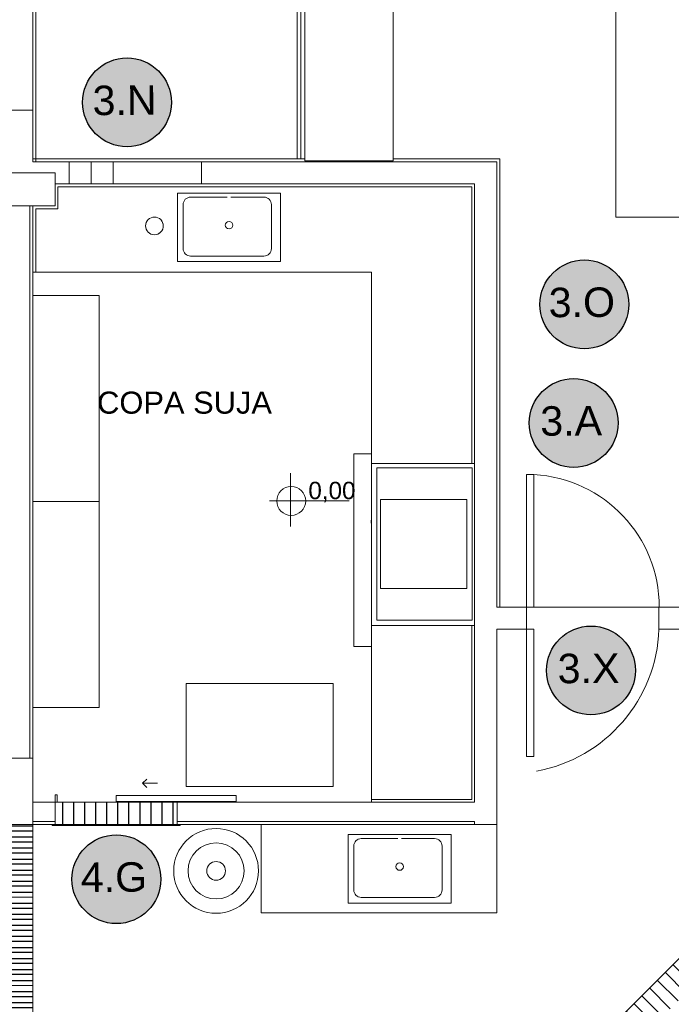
# Model space of a CAD drawing. Extents: x -1871171.1 to -1871111.3, y 2848215.5 to 2848272.6.
# Tile 36 of 121: x -1871156.3 to -1871151.9, y 2848235.3 to 2848241.9. Entities that reach past the tile are written whole.
import ezdxf
from ezdxf.enums import TextEntityAlignment as Align

# ---------------------------------------------------------------- set-up
doc = ezdxf.new("R2010")
doc.units = 0
doc.header["$MEASUREMENT"] = 0
for name, color, linetype, lineweight in [('6075-BSE-ARQ-TERR$0$K-BSE-ARQ-ALV', 7, 'CONTINUOUS', 5), ('6075-BSE-ARQ-TERR$0$K-BSE-ARQ-LAY', 252, 'CONTINUOUS', 5), ('6075-BSE-ARQ-TERR$0$K-BSE-ARQ-MOB', 8, 'CONTINUOUS', 5), ('6075-BSE-ARQ-TERR$0$K-BSE-ARQ-SAN', 8, 'CONTINUOUS', 5), ('6075-BSE-ARQ-TERR$0$K-BSE-ARQ-TXT', 254, 'CONTINUOUS', 5)]:
    doc.layers.add(name, color=color, linetype=linetype, lineweight=lineweight)
for name, color, linetype in [('6075-BSE-ARQ-TERR$0$K-NV1-ARQ-HTC', 8, 'CONTINUOUS'), ('K-NV1-ARQ-HTC', 8, 'CONTINUOUS'), ('K-NV2-ARQ-TXT-GER', 1, 'CONTINUOUS')]:
    doc.layers.add(name, color=color, linetype=linetype)
doc.styles.add('6075-BSE-ARQ-TERR$0$Standard', font='arial.ttf')
doc.styles.add('ARIAL', font='arial.ttf')

# ---------------------------------------------------------------- blocks, each defined once
blk = doc.blocks.new('6075-BSE-ARQ-TERR')
at = {"layer": '6075-BSE-ARQ-TERR$0$K-NV1-ARQ-HTC'}
h = blk.add_hatch(dxfattribs=at)
h.set_pattern_fill('FP_10', color=256, style=0, pattern_type=2)
h.set_pattern_definition([(180, (28.227274, -30.08541), (-9e-18, -0.075), [])])
h.paths.add_polyline_path([(9.8, -42.575), (9.8, -38.75), (9.65, -38.75), (9.65, -42.575)], flags=0)
h.paths.add_polyline_path([(9.7645, -37.65), (9.8, -37.65), (9.8, -35.1), (9.65, -35.1), (9.65, -37.65), (9.76, -37.65)], flags=0)
at = {"layer": '6075-BSE-ARQ-TERR$0$K-BSE-ARQ-ALV'}
for p, q in [((9.8, -30.6), (9.8, -24.25)), ((9.82, -24.23), (9.82, -30.6)), ((9.8, -30.25), (9.65, -30.25)), ((9.8, -30.58), (11.62, -30.58)), ((10.045, -30.6), (9.8, -30.6)), ((10.345, -30.6), (10.195, -30.6)), ((12.95, -30.6), (10.945, -30.6)), ((12.2464, -30.58), (12.97, -30.58)), ((12.95, -33.6242), (12.95, -30.6)), ((12.97, -30.58), (12.97, -33.6242)), ((9.95, -30.675), (9.65, -30.675)), ((9.95, -30.9), (9.95, -30.675)), ((9.95, -30.75), (10.045, -30.75)), ((10.195, -30.75), (10.345, -30.75)), ((10.945, -30.75), (12.8, -30.75)), ((12.8, -30.75), (12.8, -32.65)), ((9.95, -30.9), (9.65, -30.9)), ((9.78, -30.9), (9.78, -34.65)), ((9.8, -30.9), (9.8, -35.1)), ((16.6283, -33.6242), (12.95, -33.6242)), ((14.052, -33.6242), (14.052, -33.7742)), ((12.8, -33.75), (12.8, -34.95)), ((12.95, -33.7742), (13.203, -33.7742)), ((14.052, -33.7742), (16.6823, -33.7742)), ((9.8, -34.65), (9.5, -34.65)), ((9.95, -34.95), (9.8, -34.95)), ((12.8, -34.95), (10.78, -34.95)), ((9.95, -35.08), (9.8, -35.08)), ((9.8, -35.1), (9.95, -35.1)), ((12.8, -35.08), (10.78, -35.08)), ((12.8, -35.1), (12.8, -35.08))]:
    blk.add_line(p, q, dxfattribs=at)
at = {"layer": '6075-BSE-ARQ-TERR$0$K-BSE-ARQ-LAY'}
for p, q in [((13.7601, -20.4797), (13.7601, -30.977)), ((11.595, -25.2401), (11.595, -30.58)), ((11.62, -30.58), (11.62, -25.2401)), ((11.645, -25.2401), (11.6464, -30.5926)), ((12.2464, -30.5926), (12.2464, -26.5926)), ((10.195, -30.6), (10.045, -30.6)), ((10.045, -30.6), (10.045, -30.75)), ((10.195, -30.75), (10.195, -30.6)), ((10.945, -30.6), (10.345, -30.6)), ((10.345, -30.6), (10.345, -30.75)), ((10.945, -30.75), (10.945, -30.6)), ((11.6464, -30.5926), (12.2464, -30.5926)), ((10.045, -30.75), (10.195, -30.75)), ((10.345, -30.75), (10.945, -30.75)), ((9.97, -30.92), (9.97, -30.77)), ((9.97, -30.77), (12.78, -30.77)), ((12.78, -30.77), (12.78, -32.65)), ((9.82, -31.35), (9.82, -30.92)), ((9.82, -30.92), (9.97, -30.92)), ((13.7601, -30.977), (16.0601, -30.977)), ((9.8, -31.35), (12.1, -31.35)), ((12.1, -31.35), (12.1, -32.65)), ((12.1, -32.5842), (11.98, -32.5842)), ((11.98, -32.5842), (11.98, -33.891)), ((12.8, -32.65), (12.1, -32.65)), ((12.1, -32.65), (12.1, -33.75)), ((12.7831, -32.6794), (12.1348, -32.6794)), ((12.1348, -32.6794), (12.1348, -33.712)), ((12.7831, -33.712), (12.7831, -32.6794)), ((12.8, -33.75), (12.8, -32.65)), ((13.152, -32.7239), (13.152, -34.6384)), ((13.152, -32.7239), (13.203, -32.7239)), ((13.203, -33.6242), (13.203, -32.7239)), ((12.7467, -32.8945), (12.16, -32.8945)), ((12.16, -32.8945), (12.16, -33.4974)), ((12.7467, -33.4974), (12.7467, -32.8945)), ((12.0971, -33.034), (12.0971, -33.054)), ((12.16, -33.4974), (12.7467, -33.4974)), ((12.1, -33.75), (12.8, -33.75)), ((12.1, -33.75), (12.1, -34.95)), ((12.1348, -33.712), (12.7831, -33.712)), ((12.78, -33.75), (12.78, -34.93)), ((12.95, -35.7), (12.95, -33.7742)), ((13.203, -33.7742), (13.203, -34.6384)), ((11.98, -33.891), (12.1, -33.891)), ((15.6108, -34.5873), (12.9865, -37.2116)), ((13.152, -34.6384), (13.203, -34.6384)), ((10.545, -34.8205), (10.5733, -34.7922)), ((10.545, -34.8205), (10.5733, -34.8488)), ((10.645, -34.8205), (10.545, -34.8205)), ((9.95, -34.9), (9.95, -34.95)), ((9.965, -34.9), (9.95, -34.9)), ((9.965, -34.95), (9.965, -34.9)), ((10.365, -34.905), (10.365, -34.945)), ((11.18, -34.905), (10.365, -34.905)), ((11.18, -34.945), (11.18, -34.905)), ((10.78, -34.95), (9.95, -34.95)), ((9.95, -34.95), (9.95, -35.1)), ((10.365, -34.945), (11.18, -34.945)), ((10.78, -35.1), (10.78, -34.95)), ((12.78, -34.93), (12.1, -34.93)), ((9.8, -35.1), (9.65, -35.1)), ((9.8, -37.65), (9.8, -35.1)), ((9.93, -35.1), (9.93, -35.108)), ((9.95, -35.1), (10.78, -35.1)), ((10.78, -35.1), (12.95, -35.1)), ((10.8, -35.1), (10.8, -35.108)), ((11.35, -35.1), (11.35, -35.7)), ((10.8, -35.108), (9.93, -35.108)), ((11.35, -35.7), (12.95, -35.7))]:
    blk.add_line(p, q, dxfattribs=at)
at = {"layer": '6075-BSE-ARQ-TERR$0$K-BSE-ARQ-LAY', "flags": 128}
for points in [[(11.62, -30.58), (11.6044, -30.58), (11.595, -30.58)], [(11.645, -30.58), (11.62, -30.58)]]:
    blk.add_lwpolyline(points, dxfattribs=at)
at = {"layer": '6075-BSE-ARQ-TERR$0$K-BSE-ARQ-LAY'}
for centre, radius, start, end in [((10.6252, -31.0352), 0.06, 180, 179.72624), ((10.6252, -31.0353), 0.06, 300, 45.08116), ((13.152, -33.6242), 0.9017, 0, 86.7576), ((13.0344, -33.7378), 1.0183, 280.52778, 357.95509)]:
    blk.add_arc(centre, radius, start, end, dxfattribs=at)
at = {"layer": '6075-BSE-ARQ-TERR$0$K-BSE-ARQ-MOB'}
for p, q in [((10.25, -31.5092), (9.8, -31.5092)), ((10.25, -34.3063), (10.25, -31.5092)), ((10.25, -32.9063), (9.8, -32.9063)), ((11.84, -34.1425), (10.84, -34.1425)), ((10.84, -34.1425), (10.84, -34.8425)), ((11.84, -34.8425), (11.84, -34.1425)), ((9.8, -34.3063), (10.25, -34.3063)), ((10.84, -34.8425), (11.84, -34.8425))]:
    blk.add_line(p, q, dxfattribs=at)
blk.add_circle((11.0441, -35.4159), 0.0635, dxfattribs=at)
for radius in [0.288, 0.1905]:
    blk.add_arc((11.0441, -35.4159), radius, 180, 179.72624, dxfattribs=at)
at = {"layer": '6075-BSE-ARQ-TERR$0$K-BSE-ARQ-SAN'}
for p, q in [((10.7819, -31.2781), (10.7819, -30.8131)), ((10.7819, -30.8131), (11.4819, -30.8131)), ((11.4819, -30.8131), (11.4819, -31.2781)), ((10.82, -31.1892), (10.82, -30.8908)), ((10.8708, -30.84), (11.1192, -30.84)), ((11.1446, -30.84), (11.3692, -30.84)), ((11.42, -30.8908), (11.42, -31.1892)), ((11.4819, -31.2781), (10.7819, -31.2781)), ((11.3692, -31.24), (10.8708, -31.24)), ((11.9409, -35.6342), (11.9409, -35.1692)), ((11.9409, -35.1692), (12.6409, -35.1692)), ((12.6409, -35.1692), (12.6409, -35.6342)), ((12.0298, -35.1961), (12.2782, -35.1961)), ((12.3036, -35.1961), (12.5282, -35.1961)), ((11.979, -35.5453), (11.979, -35.2469)), ((12.579, -35.2469), (12.579, -35.5453)), ((12.6409, -35.6342), (11.9409, -35.6342)), ((12.5282, -35.5961), (12.0298, -35.5961))]:
    blk.add_line(p, q, dxfattribs=at)
for centre in [(11.1319, -31.0304), (12.2909, -35.3865)]:
    blk.add_circle(centre, 0.0254, dxfattribs=at)
for centre, start, end in [((10.8708, -30.8908), 90, 180), ((11.3692, -30.8908), 0, 90), ((10.8708, -31.1892), 180, 270), ((11.3692, -31.1892), 270, 0), ((12.0298, -35.2469), 90, 180), ((12.5282, -35.2469), 0, 90), ((12.0298, -35.5453), 180, 270), ((12.5282, -35.5453), 270, 0)]:
    blk.add_arc(centre, 0.0508, start, end, dxfattribs=at)
at = {"layer": '6075-BSE-ARQ-TERR$0$K-BSE-ARQ-TXT'}
for p, q in [((11.5498, -32.7153), (11.5498, -33.0759)), ((11.4064, -32.9036), (11.9473, -32.9036))]:
    blk.add_line(p, q, dxfattribs=at)
blk.add_circle((11.5541, -32.9036), 0.0983, dxfattribs=at)
at = {"layer": '6075-BSE-ARQ-TERR$0$K-BSE-ARQ-TXT', "attachment_point": 1, "style": '6075-BSE-ARQ-TERR$0$Standard'}
for s, insert, char_height, width, line_spacing_factor in [('COPA SUJA', (10.2359, -32.1608), 0.15, 4.387734, 0.984796), ('0,00', (11.6707, -32.7734), 0.11778, 0.373221, 0.984117)]:
    blk.add_mtext(s, dxfattribs=dict(at, insert=insert, char_height=char_height, width=width, line_spacing_factor=line_spacing_factor))

msp = doc.modelspace()

# ---------------------------------------------------------------- hatches: boundary and pattern name
at = {"layer": 'K-NV1-ARQ-HTC'}
h = msp.add_hatch(dxfattribs=at)
h.set_pattern_fill('FP_13', color=256, style=0, pattern_type=2)
h.set_pattern_definition([(135, (-1871137.77872, 2848241.49724), (-0.053033, -0.053033), [])])
h.paths.add_polyline_path([(-1871152.931, 2848234.3711), (-1871152.7367, 2848234.3711), (-1871150.3952, 2848236.7126), (-1871150.3952, 2848236.9954), (-1871153.0195, 2848234.3711)], flags=0)
h = msp.add_hatch(dxfattribs=at)
h.set_pattern_fill('FP_11', color=256, style=0, pattern_type=2)
h.set_pattern_definition([(90, (-1871137.77872, 2848241.49724), (-0.075, 5e-18), [])])
h.paths.add_polyline_path([(-1871156.056, 2848236.4827), (-1871155.226, 2848236.4827), (-1871155.2266, 2848236.6327), (-1871156.056, 2848236.6327)], flags=0)
h = msp.add_hatch(dxfattribs=at)
h.set_pattern_fill('FP_10', color=256, style=0, pattern_type=2)
h.set_pattern_definition([(180, (-1871137.77872, 2848241.49724), (-9e-18, -0.075), [])])
h.paths.add_polyline_path([(-1871156.206, 2848229.0077), (-1871156.206, 2848232.8327), (-1871156.356, 2848232.8327), (-1871156.356, 2848229.0077)], flags=0)
h.paths.add_polyline_path([(-1871156.2415, 2848233.9327), (-1871156.206, 2848233.9327), (-1871156.206, 2848236.4827), (-1871156.356, 2848236.4827), (-1871156.356, 2848233.9327), (-1871156.246, 2848233.9327)], flags=0)
at = {"layer": 'K-NV2-ARQ-TXT-GER', "lineweight": -3}
h = msp.add_hatch(color=41, dxfattribs=at)
h.dxf.hatch_style = 1
edge = h.paths.add_edge_path()
edge.add_arc((-1871155.5668, 2848241.3862), 0.3017, 0, 360)
h = msp.add_hatch(color=41, dxfattribs=at)
h.dxf.hatch_style = 1
edge = h.paths.add_edge_path()
edge.add_arc((-1871152.461, 2848240.014), 0.3017, 0, 360)
h = msp.add_hatch(color=41, dxfattribs=at)
h.dxf.hatch_style = 1
edge = h.paths.add_edge_path()
edge.add_arc((-1871152.5336, 2848239.2089), 0.3017, 0, 360)
h = msp.add_hatch(color=41, dxfattribs=at)
h.dxf.hatch_style = 1
edge = h.paths.add_edge_path()
edge.add_arc((-1871152.4157, 2848237.5279), 0.3017, 0, 360)
at = {"layer": 'K-NV2-ARQ-TXT-GER', "lineweight": -3, "true_color": 0xffbf80}
h = msp.add_hatch(color=31, dxfattribs=at)
h.dxf.hatch_style = 1
edge = h.paths.add_edge_path()
edge.add_arc((-1871155.639, 2848236.1101), 0.3017, 0, 360)

# ---------------------------------------------------------------- linework, layer by layer
at = {"layer": 'K-NV2-ARQ-TXT-GER'}
for centre in [(-1871155.5668, 2848241.3862), (-1871152.461, 2848240.014), (-1871152.5336, 2848239.2089), (-1871152.4157, 2848237.5279), (-1871155.639, 2848236.1101)]:
    msp.add_circle(centre, 0.3017, dxfattribs=at)

# ---------------------------------------------------------------- block references
at = {"layer": 'K-NV2-ARQ-TXT-GER', "color": 31, "lineweight": -3, "true_color": 0xffbf80}
msp.add_blockref('6075-BSE-ARQ-TERR', (-1871166.006, 2848271.5826), dxfattribs=at)

# ---------------------------------------------------------------- texts
at = {"layer": 'K-NV2-ARQ-TXT-GER', "style": 'ARIAL'}
for tag, p in [('3.N', (-1871155.5836, 2848241.4006)), ('3.O', (-1871152.4778, 2848240.0284)), ('3.A', (-1871152.5504, 2848239.2233)), ('3.X', (-1871152.4325, 2848237.5423)), ('4.G', (-1871155.6558, 2848236.1245))]:
    msp.add_attdef(tag, text='', height=0.2, rotation=0.39116, dxfattribs=at).set_placement(p, align=Align.MIDDLE_CENTER)

doc.saveas('drawing.dxf')
